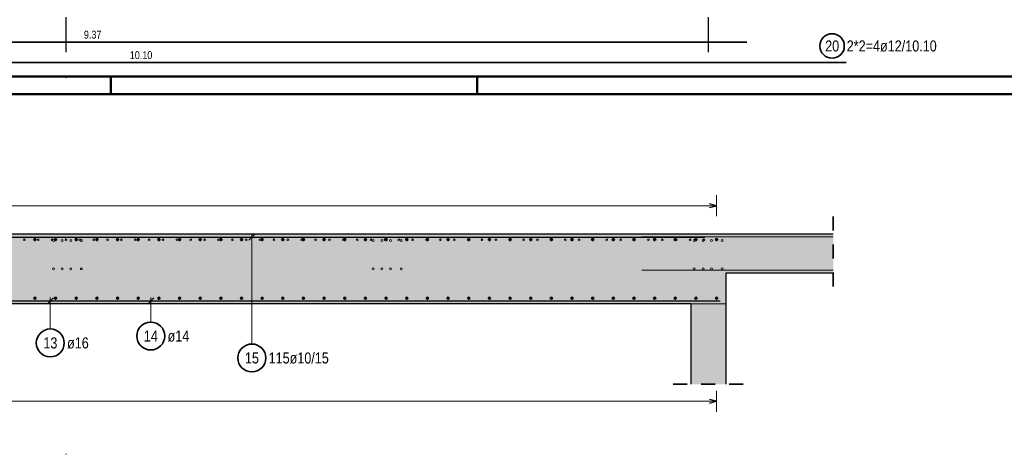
# Model space of a CAD drawing. Header units: millimetres. Extents: x -48 to 49.2, y -6.2 to 26.4.
# Tile 5 of 53: x 7.2 to 14.3, y -2.6 to 0.5. Entities that reach past the tile are written whole.
import ezdxf

# ---------------------------------------------------------------- set-up
doc = ezdxf.new("R2010")
doc.units = ezdxf.units.MM
doc.linetypes.add('DASHDOTX2', pattern=[2, 1, -0.5, 0, -0.5])
doc.linetypes.add('HIDDEN', pattern=[0.375, 0.25, -0.125])
for name, color, linetype, lineweight in [('Achsen', 7, 'Continuous', 20), ('Mattenbewehrung', 7, 'Continuous', 20), ('Schraffuren', 7, 'Continuous', 20)]:
    doc.layers.add(name, color=color, linetype=linetype, lineweight=lineweight)
doc.styles.add('Arial Narrow', font='ARIALN.TTF')

msp = doc.modelspace()

# ---------------------------------------------------------------- hatches: boundary and pattern name
at = {"layer": 'Schraffuren', "lineweight": 25, "true_color": 0xd7ffd7}
for points in [[(12.278771, -1.502478), (12.278771, -1.002478), (2.828379, -1.002478), (2.828379, -1.502478)], [(13.048889, -1.282478), (13.048889, -1.002478), (12.278771, -1.002478), (12.278771, -1.282478)], [(12.278771, -2.079057), (12.278771, -1.502478), (12.028771, -1.502478), (12.028771, -2.079057)]]:
    msp.add_hatch(color=254, dxfattribs=at).paths.add_polyline_path(points)

# ---------------------------------------------------------------- linework, layer by layer
at = {"color": 4, "linetype": 'Continuous', "lineweight": 50}
for p, q in [((0.5, 0.125), (43.625, 0.125)), ((0, 0), (43.75, 0))]:
    msp.add_line(p, q, dxfattribs=at)
at = {"color": 4, "linetype": 'Continuous', "lineweight": 50, "ltscale": 0.4}
for p, q in [((7.875, 0), (7.875, 0.125)), ((10.5, 0), (10.5, 0.125))]:
    msp.add_line(p, q, dxfattribs=at)
at = {"color": 2, "linetype": 'HIDDEN', "lineweight": 35, "ltscale": 0.25}
for p, q in [((13.048889, -0.877478), (13.048889, -1.407478)), ((12.403771, -2.079057), (11.903771, -2.079057))]:
    msp.add_line(p, q, dxfattribs=at)
at = {"color": 9, "linetype": 'Continuous', "lineweight": 0}
for p, q in [((13.048889, -1.022478), (11.678771, -1.022478)), ((13.048889, -1.262478), (11.678771, -1.262478)), ((12.238771, -1.482478), (2.868379, -1.482478)), ((12.028771, -1.502478), (12.278771, -1.502478))]:
    msp.add_line(p, q, dxfattribs=at)
at = {"color": 3, "linetype": 'Continuous', "lineweight": 25}
for p, q in [((7.463697, -1.460381), (7.419503, -1.504575)), ((8.183363, -1.460381), (8.139168, -1.504575)), ((12.238771, -1.482478), (2.868379, -1.482478))]:
    msp.add_line(p, q, dxfattribs=at)
at = {"color": 5, "linetype": 'Continuous', "lineweight": 18}
for p, q in [((7.4416, -1.682478), (7.4416, -1.457478)), ((8.161265, -1.633095), (8.161265, -1.457478))]:
    msp.add_line(p, q, dxfattribs=at)
at = {"color": 9, "linetype": 'Continuous', "lineweight": 0}
for centre, radius in [((7.553778, 0.117933), 0.00111), ((7.255584, -1.043478), 0.006), ((7.255584, -1.043478), 0.006), ((7.354914, -1.043478), 0.006), ((7.354914, -1.043478), 0.006), ((7.454245, -1.043478), 0.006), ((7.454245, -1.043478), 0.006), ((7.463812, -1.049478), 0.007), ((7.463812, -1.049478), 0.007), ((7.526812, -1.049478), 0.007), ((7.526812, -1.049478), 0.007), ((7.553575, -1.043478), 0.006), ((7.553575, -1.043478), 0.006), ((7.587812, -1.049478), 0.007), ((7.587812, -1.049478), 0.007), ((7.652906, -1.043478), 0.006), ((7.652906, -1.043478), 0.006), ((7.663811, -1.049478), 0.007), ((7.663811, -1.049478), 0.007), ((7.752236, -1.043478), 0.006), ((7.752236, -1.043478), 0.006), ((7.851566, -1.043478), 0.006), ((7.851566, -1.043478), 0.006), ((7.950897, -1.043478), 0.006), ((7.950897, -1.043478), 0.006), ((8.050227, -1.043478), 0.006), ((8.050227, -1.043478), 0.006), ((8.149557, -1.043478), 0.006), ((8.149557, -1.043478), 0.006), ((8.248888, -1.043478), 0.006), ((8.248888, -1.043478), 0.006), ((8.348218, -1.043478), 0.006), ((8.348218, -1.043478), 0.006), ((8.447548, -1.043478), 0.006), ((8.447548, -1.043478), 0.006), ((8.546879, -1.043478), 0.006), ((8.546879, -1.043478), 0.006), ((8.646209, -1.043478), 0.006), ((8.646209, -1.043478), 0.006), ((8.745539, -1.043478), 0.006), ((8.745539, -1.043478), 0.006), ((8.84487, -1.043478), 0.006), ((8.84487, -1.043478), 0.006), ((8.9442, -1.043478), 0.006), ((8.9442, -1.043478), 0.006), ((9.04353, -1.043478), 0.006), ((9.04353, -1.043478), 0.006), ((9.142861, -1.043478), 0.006), ((9.142861, -1.043478), 0.006), ((9.242191, -1.043478), 0.006), ((9.242191, -1.043478), 0.006), ((9.341521, -1.043478), 0.006), ((9.341521, -1.043478), 0.006), ((9.440852, -1.043478), 0.006), ((9.440852, -1.043478), 0.006), ((9.540182, -1.043478), 0.006), ((9.540182, -1.043478), 0.006), ((9.639512, -1.043478), 0.006), ((9.639512, -1.043478), 0.006), ((9.738843, -1.043478), 0.006), ((9.738843, -1.043478), 0.006), ((9.753821, -1.049478), 0.007), ((9.753821, -1.049478), 0.007), ((9.816821, -1.049478), 0.007), ((9.816821, -1.049478), 0.007), ((9.838173, -1.043478), 0.006), ((9.838173, -1.043478), 0.006), ((9.877821, -1.049478), 0.007), ((9.877821, -1.049478), 0.007), ((9.937503, -1.043478), 0.006), ((9.937503, -1.043478), 0.006), ((9.953821, -1.049478), 0.007), ((9.953821, -1.049478), 0.007), ((10.036834, -1.043478), 0.006), ((10.036834, -1.043478), 0.006), ((10.136164, -1.043478), 0.006), ((10.136164, -1.043478), 0.006), ((10.235495, -1.043478), 0.006), ((10.235495, -1.043478), 0.006), ((10.334825, -1.043478), 0.006), ((10.334825, -1.043478), 0.006), ((10.434155, -1.043478), 0.006), ((10.434155, -1.043478), 0.006), ((10.533486, -1.043478), 0.006), ((10.533486, -1.043478), 0.006), ((10.632816, -1.043478), 0.006), ((10.632816, -1.043478), 0.006), ((10.732146, -1.043478), 0.006), ((10.732146, -1.043478), 0.006), ((10.831477, -1.043478), 0.006), ((10.831477, -1.043478), 0.006), ((10.930807, -1.043478), 0.006), ((10.930807, -1.043478), 0.006), ((11.030137, -1.043478), 0.006), ((11.030137, -1.043478), 0.006), ((11.129468, -1.043478), 0.006), ((11.129468, -1.043478), 0.006), ((11.228798, -1.043478), 0.006), ((11.228798, -1.043478), 0.006), ((11.328128, -1.043478), 0.006), ((11.328128, -1.043478), 0.006), ((11.427459, -1.043478), 0.006), ((11.427459, -1.043478), 0.006), ((11.526789, -1.043478), 0.006), ((11.526789, -1.043478), 0.006), ((11.626119, -1.043478), 0.006), ((11.626119, -1.043478), 0.006), ((11.72545, -1.043478), 0.006), ((11.72545, -1.043478), 0.006), ((11.82478, -1.043478), 0.006), ((11.82478, -1.043478), 0.006), ((11.92411, -1.043478), 0.006), ((11.92411, -1.043478), 0.006), ((12.023441, -1.043478), 0.006), ((12.023441, -1.043478), 0.006), ((12.053819, -1.049478), 0.007), ((12.053819, -1.049478), 0.007), ((12.116819, -1.049478), 0.007), ((12.116819, -1.049478), 0.007), ((12.122771, -1.043478), 0.006), ((12.122771, -1.043478), 0.006), ((12.177819, -1.049478), 0.007), ((12.177819, -1.049478), 0.007), ((12.253819, -1.049478), 0.007), ((12.253819, -1.049478), 0.007), ((7.463812, -1.252138), 0.007), ((7.463812, -1.252138), 0.007), ((7.526812, -1.252138), 0.007), ((7.526812, -1.252138), 0.007), ((7.587812, -1.252138), 0.007), ((7.587812, -1.252138), 0.007), ((7.663811, -1.252138), 0.007), ((7.663811, -1.252138), 0.007), ((9.753821, -1.252138), 0.007), ((9.753821, -1.252138), 0.007), ((9.816821, -1.252138), 0.007), ((9.816821, -1.252138), 0.007), ((9.877821, -1.252138), 0.007), ((9.877821, -1.252138), 0.007), ((9.953821, -1.252138), 0.007), ((9.953821, -1.252138), 0.007), ((12.053819, -1.252138), 0.007), ((12.053819, -1.252138), 0.007), ((12.116819, -1.252138), 0.007), ((12.116819, -1.252138), 0.007), ((12.177819, -1.252138), 0.007), ((12.177819, -1.252138), 0.007), ((12.253819, -1.252138), 0.007), ((12.253819, -1.252138), 0.007), ((7.553778, -2.579057), 0.00111)]:
    msp.add_circle(centre, radius, dxfattribs=at)
at = {"color": 2, "linetype": 'Continuous', "lineweight": 35}
for centre in [(7.4416, -1.782478), (8.161265, -1.733095)]:
    msp.add_circle(centre, 0.1, dxfattribs=at)
at = {"layer": 'Achsen', "color": 3, "linetype": 'DASHDOTX2', "lineweight": 25, "ltscale": 0.25}
for p, q in [((7.553775, 19.150591), (7.553775, 0.225215)), ((12.153775, 19.150591), (12.153775, 0.225215))]:
    msp.add_line(p, q, dxfattribs=at)
at = {"layer": 'Mattenbewehrung', "color": 3, "linetype": 'Continuous', "lineweight": 25}
for p, q in [((12.278771, -1.002478), (2.828379, -1.002478)), ((13.048889, -1.002478), (12.278771, -1.002478)), ((13.048889, -1.282478), (12.278771, -1.282478)), ((12.278771, -1.282478), (12.278771, -1.502478)), ((12.028771, -1.502478), (3.078379, -1.502478)), ((12.028771, -1.502478), (12.028771, -2.079057)), ((12.278771, -1.502478), (12.278771, -2.079057))]:
    msp.add_line(p, q, dxfattribs=at)
at = {"layer": 'Schraffuren', "color": 2, "linetype": 'Continuous', "lineweight": 35}
for p, q in [((3.05894, 0.372157), (12.429332, 0.372157)), ((3.040558, 0.225348), (13.140558, 0.225348))]:
    msp.add_line(p, q, dxfattribs=at)
at = {"layer": 'Schraffuren', "color": 5, "linetype": 'Continuous', "lineweight": 18}
for p, q in [((12.213771, -0.875), (12.213771, -0.725)), ((2.893379, -0.8), (12.213771, -0.8)), ((8.885205, -1.790288), (8.885205, -1.000478)), ((12.213771, -2.275), (12.213771, -2.125)), ((12.213771, -2.2), (2.893379, -2.2))]:
    msp.add_line(p, q, dxfattribs=at)
at = {"layer": 'Schraffuren', "color": 3, "linetype": 'Continuous', "lineweight": 25}
for p, q in [((12.213771, -0.8), (12.163771, -0.786603)), ((12.163771, -0.813397), (12.213771, -0.8)), ((2.858379, -1.025478), (12.128771, -1.025478)), ((8.907303, -1.003381), (8.863108, -1.047575)), ((12.213771, -2.2), (12.163771, -2.186603)), ((12.163771, -2.213397), (12.213771, -2.2))]:
    msp.add_line(p, q, dxfattribs=at)
at = {"layer": 'Schraffuren', "color": 2, "linetype": 'Continuous', "lineweight": 35}
for centre, radius in [((13.040788, 0.344221), 0.0875), ((8.885205, -1.890288), 0.1)]:
    msp.add_circle(centre, radius, dxfattribs=at)
at = {"layer": 'Schraffuren', "color": 4, "linetype": 'Continuous', "lineweight": 50}
for centre, radius in [((7.331661, -1.042478), 0.005), ((7.331661, -1.042478), 0.005), ((7.331661, -1.042478), 0.0045), ((7.331661, -1.042478), 0.0035), ((7.331661, -1.042478), 0.0025), ((7.331661, -1.042478), 0.0015), ((7.331661, -1.042478), 0.0005), ((7.479603, -1.042478), 0.005), ((7.479603, -1.042478), 0.005), ((7.479603, -1.042478), 0.0045), ((7.479603, -1.042478), 0.0035), ((7.479603, -1.042478), 0.0025), ((7.479603, -1.042478), 0.0015), ((7.479603, -1.042478), 0.0005), ((7.627546, -1.042478), 0.005), ((7.627546, -1.042478), 0.005), ((7.627546, -1.042478), 0.0045), ((7.627546, -1.042478), 0.0035), ((7.627546, -1.042478), 0.0025), ((7.627546, -1.042478), 0.0015), ((7.627546, -1.042478), 0.0005), ((7.775489, -1.042478), 0.005), ((7.775489, -1.042478), 0.005), ((7.775489, -1.042478), 0.0045), ((7.775489, -1.042478), 0.0035), ((7.775489, -1.042478), 0.0025), ((7.775489, -1.042478), 0.0015), ((7.775489, -1.042478), 0.0005), ((7.923432, -1.042478), 0.005), ((7.923432, -1.042478), 0.005), ((7.923432, -1.042478), 0.0045), ((7.923432, -1.042478), 0.0035), ((7.923432, -1.042478), 0.0025), ((7.923432, -1.042478), 0.0015), ((7.923432, -1.042478), 0.0005), ((8.071374, -1.042478), 0.005), ((8.071374, -1.042478), 0.005), ((8.071374, -1.042478), 0.0045), ((8.071374, -1.042478), 0.0035), ((8.071374, -1.042478), 0.0025), ((8.071374, -1.042478), 0.0015), ((8.071374, -1.042478), 0.0005), ((8.219317, -1.042478), 0.005), ((8.219317, -1.042478), 0.005), ((8.219317, -1.042478), 0.0045), ((8.219317, -1.042478), 0.0035), ((8.219317, -1.042478), 0.0025), ((8.219317, -1.042478), 0.0015), ((8.219317, -1.042478), 0.0005), ((8.36726, -1.042478), 0.005), ((8.36726, -1.042478), 0.005), ((8.36726, -1.042478), 0.0045), ((8.36726, -1.042478), 0.0035), ((8.36726, -1.042478), 0.0025), ((8.36726, -1.042478), 0.0015), ((8.36726, -1.042478), 0.0005), ((8.515203, -1.042478), 0.005), ((8.515203, -1.042478), 0.005), ((8.515203, -1.042478), 0.0045), ((8.515203, -1.042478), 0.0035), ((8.515203, -1.042478), 0.0025), ((8.515203, -1.042478), 0.0015), ((8.515203, -1.042478), 0.0005), ((8.663145, -1.042478), 0.005), ((8.663145, -1.042478), 0.005), ((8.663145, -1.042478), 0.0045), ((8.663145, -1.042478), 0.0035), ((8.663145, -1.042478), 0.0025), ((8.663145, -1.042478), 0.0015), ((8.663145, -1.042478), 0.0005), ((8.811088, -1.042478), 0.005), ((8.811088, -1.042478), 0.005), ((8.811088, -1.042478), 0.0045), ((8.811088, -1.042478), 0.0035), ((8.811088, -1.042478), 0.0025), ((8.811088, -1.042478), 0.0015), ((8.811088, -1.042478), 0.0005), ((8.959031, -1.042478), 0.005), ((8.959031, -1.042478), 0.005), ((8.959031, -1.042478), 0.0045), ((8.959031, -1.042478), 0.0035), ((8.959031, -1.042478), 0.0025), ((8.959031, -1.042478), 0.0015), ((8.959031, -1.042478), 0.0005), ((9.106973, -1.042478), 0.005), ((9.106973, -1.042478), 0.005), ((9.106973, -1.042478), 0.0045), ((9.106973, -1.042478), 0.0035), ((9.106973, -1.042478), 0.0025), ((9.106973, -1.042478), 0.0015), ((9.106973, -1.042478), 0.0005), ((9.254916, -1.042478), 0.005), ((9.254916, -1.042478), 0.005), ((9.254916, -1.042478), 0.0045), ((9.254916, -1.042478), 0.0035), ((9.254916, -1.042478), 0.0025), ((9.254916, -1.042478), 0.0015), ((9.254916, -1.042478), 0.0005), ((9.402859, -1.042478), 0.005), ((9.402859, -1.042478), 0.005), ((9.402859, -1.042478), 0.0045), ((9.402859, -1.042478), 0.0035), ((9.402859, -1.042478), 0.0025), ((9.402859, -1.042478), 0.0015), ((9.402859, -1.042478), 0.0005), ((9.550802, -1.042478), 0.005), ((9.550802, -1.042478), 0.005), ((9.550802, -1.042478), 0.0045), ((9.550802, -1.042478), 0.0035), ((9.550802, -1.042478), 0.0025), ((9.550802, -1.042478), 0.0015), ((9.550802, -1.042478), 0.0005), ((9.698744, -1.042478), 0.005), ((9.698744, -1.042478), 0.005), ((9.698744, -1.042478), 0.0045), ((9.698744, -1.042478), 0.0035), ((9.698744, -1.042478), 0.0025), ((9.698744, -1.042478), 0.0015), ((9.698744, -1.042478), 0.0005), ((9.846687, -1.042478), 0.005), ((9.846687, -1.042478), 0.005), ((9.846687, -1.042478), 0.0045), ((9.846687, -1.042478), 0.0035), ((9.846687, -1.042478), 0.0025), ((9.846687, -1.042478), 0.0015), ((9.846687, -1.042478), 0.0005), ((9.99463, -1.042478), 0.005), ((9.99463, -1.042478), 0.005), ((9.99463, -1.042478), 0.0045), ((9.99463, -1.042478), 0.0035), ((9.99463, -1.042478), 0.0025), ((9.99463, -1.042478), 0.0015), ((9.99463, -1.042478), 0.0005), ((10.142573, -1.042478), 0.005), ((10.142573, -1.042478), 0.005), ((10.142573, -1.042478), 0.0045), ((10.142573, -1.042478), 0.0035), ((10.142573, -1.042478), 0.0025), ((10.142573, -1.042478), 0.0015), ((10.142573, -1.042478), 0.0005), ((10.290515, -1.042478), 0.005), ((10.290515, -1.042478), 0.005), ((10.290515, -1.042478), 0.0045), ((10.290515, -1.042478), 0.0035), ((10.290515, -1.042478), 0.0025), ((10.290515, -1.042478), 0.0015), ((10.290515, -1.042478), 0.0005), ((10.438458, -1.042478), 0.005), ((10.438458, -1.042478), 0.005), ((10.438458, -1.042478), 0.0045), ((10.438458, -1.042478), 0.0035), ((10.438458, -1.042478), 0.0025), ((10.438458, -1.042478), 0.0015), ((10.438458, -1.042478), 0.0005), ((10.586401, -1.042478), 0.005), ((10.586401, -1.042478), 0.005), ((10.586401, -1.042478), 0.0045), ((10.586401, -1.042478), 0.0035), ((10.586401, -1.042478), 0.0025), ((10.586401, -1.042478), 0.0015), ((10.586401, -1.042478), 0.0005), ((10.734343, -1.042478), 0.005), ((10.734343, -1.042478), 0.005), ((10.734343, -1.042478), 0.0045), ((10.734343, -1.042478), 0.0035), ((10.734343, -1.042478), 0.0025), ((10.734343, -1.042478), 0.0015), ((10.734343, -1.042478), 0.0005), ((10.882286, -1.042478), 0.005), ((10.882286, -1.042478), 0.005), ((10.882286, -1.042478), 0.0045), ((10.882286, -1.042478), 0.0035), ((10.882286, -1.042478), 0.0025), ((10.882286, -1.042478), 0.0015), ((10.882286, -1.042478), 0.0005), ((11.030229, -1.042478), 0.005), ((11.030229, -1.042478), 0.005), ((11.030229, -1.042478), 0.0045), ((11.030229, -1.042478), 0.0035), ((11.030229, -1.042478), 0.0025), ((11.030229, -1.042478), 0.0015), ((11.030229, -1.042478), 0.0005), ((11.178172, -1.042478), 0.005), ((11.178172, -1.042478), 0.005), ((11.178172, -1.042478), 0.0045), ((11.178172, -1.042478), 0.0035), ((11.178172, -1.042478), 0.0025), ((11.178172, -1.042478), 0.0015), ((11.178172, -1.042478), 0.0005), ((11.326114, -1.042478), 0.005), ((11.326114, -1.042478), 0.005), ((11.326114, -1.042478), 0.0045), ((11.326114, -1.042478), 0.0035), ((11.326114, -1.042478), 0.0025), ((11.326114, -1.042478), 0.0015), ((11.326114, -1.042478), 0.0005), ((11.474057, -1.042478), 0.005), ((11.474057, -1.042478), 0.005), ((11.474057, -1.042478), 0.0045), ((11.474057, -1.042478), 0.0035), ((11.474057, -1.042478), 0.0025), ((11.474057, -1.042478), 0.0015), ((11.474057, -1.042478), 0.0005), ((11.622, -1.042478), 0.005), ((11.622, -1.042478), 0.005), ((11.622, -1.042478), 0.0045), ((11.622, -1.042478), 0.0035), ((11.622, -1.042478), 0.0025), ((11.622, -1.042478), 0.0015), ((11.622, -1.042478), 0.0005), ((11.769943, -1.042478), 0.005), ((11.769943, -1.042478), 0.005), ((11.769943, -1.042478), 0.0045), ((11.769943, -1.042478), 0.0035), ((11.769943, -1.042478), 0.0025), ((11.769943, -1.042478), 0.0015), ((11.769943, -1.042478), 0.0005), ((11.917885, -1.042478), 0.005), ((11.917885, -1.042478), 0.005), ((11.917885, -1.042478), 0.0045), ((11.917885, -1.042478), 0.0035), ((11.917885, -1.042478), 0.0025), ((11.917885, -1.042478), 0.0015), ((11.917885, -1.042478), 0.0005), ((12.065828, -1.042478), 0.005), ((12.065828, -1.042478), 0.005), ((12.065828, -1.042478), 0.0045), ((12.065828, -1.042478), 0.0035), ((12.065828, -1.042478), 0.0025), ((12.065828, -1.042478), 0.0015), ((12.065828, -1.042478), 0.0005), ((12.213771, -1.042478), 0.005), ((12.213771, -1.042478), 0.005), ((12.213771, -1.042478), 0.0045), ((12.213771, -1.042478), 0.0035), ((12.213771, -1.042478), 0.0025), ((12.213771, -1.042478), 0.0015), ((12.213771, -1.042478), 0.0005), ((7.331661, -1.462478), 0.005), ((7.331661, -1.462478), 0.005), ((7.331661, -1.462478), 0.0045), ((7.331661, -1.462478), 0.0035), ((7.331661, -1.462478), 0.0025), ((7.331661, -1.462478), 0.0015), ((7.331661, -1.462478), 0.0005), ((7.479603, -1.462478), 0.005), ((7.479603, -1.462478), 0.005), ((7.479603, -1.462478), 0.0045), ((7.479603, -1.462478), 0.0035), ((7.479603, -1.462478), 0.0025), ((7.479603, -1.462478), 0.0015), ((7.479603, -1.462478), 0.0005), ((7.627546, -1.462478), 0.005), ((7.627546, -1.462478), 0.005), ((7.627546, -1.462478), 0.0045), ((7.627546, -1.462478), 0.0035), ((7.627546, -1.462478), 0.0025), ((7.627546, -1.462478), 0.0015), ((7.627546, -1.462478), 0.0005), ((7.775489, -1.462478), 0.005), ((7.775489, -1.462478), 0.005), ((7.775489, -1.462478), 0.0045), ((7.775489, -1.462478), 0.0035), ((7.775489, -1.462478), 0.0025), ((7.775489, -1.462478), 0.0015), ((7.775489, -1.462478), 0.0005), ((7.923432, -1.462478), 0.005), ((7.923432, -1.462478), 0.005), ((7.923432, -1.462478), 0.0045), ((7.923432, -1.462478), 0.0035), ((7.923432, -1.462478), 0.0025), ((7.923432, -1.462478), 0.0015), ((7.923432, -1.462478), 0.0005), ((8.071374, -1.462478), 0.005), ((8.071374, -1.462478), 0.005), ((8.071374, -1.462478), 0.0045), ((8.071374, -1.462478), 0.0035), ((8.071374, -1.462478), 0.0025), ((8.071374, -1.462478), 0.0015), ((8.071374, -1.462478), 0.0005), ((8.219317, -1.462478), 0.005), ((8.219317, -1.462478), 0.005), ((8.219317, -1.462478), 0.0045), ((8.219317, -1.462478), 0.0035), ((8.219317, -1.462478), 0.0025), ((8.219317, -1.462478), 0.0015), ((8.219317, -1.462478), 0.0005), ((8.36726, -1.462478), 0.005), ((8.36726, -1.462478), 0.005), ((8.36726, -1.462478), 0.0045), ((8.36726, -1.462478), 0.0035), ((8.36726, -1.462478), 0.0025), ((8.36726, -1.462478), 0.0015), ((8.36726, -1.462478), 0.0005), ((8.515203, -1.462478), 0.005), ((8.515203, -1.462478), 0.005), ((8.515203, -1.462478), 0.0045), ((8.515203, -1.462478), 0.0035), ((8.515203, -1.462478), 0.0025), ((8.515203, -1.462478), 0.0015), ((8.515203, -1.462478), 0.0005), ((8.663145, -1.462478), 0.005), ((8.663145, -1.462478), 0.005), ((8.663145, -1.462478), 0.0045), ((8.663145, -1.462478), 0.0035), ((8.663145, -1.462478), 0.0025), ((8.663145, -1.462478), 0.0015), ((8.663145, -1.462478), 0.0005), ((8.811088, -1.462478), 0.005), ((8.811088, -1.462478), 0.005), ((8.811088, -1.462478), 0.0045), ((8.811088, -1.462478), 0.0035), ((8.811088, -1.462478), 0.0025), ((8.811088, -1.462478), 0.0015), ((8.811088, -1.462478), 0.0005), ((8.959031, -1.462478), 0.005), ((8.959031, -1.462478), 0.005), ((8.959031, -1.462478), 0.0045), ((8.959031, -1.462478), 0.0035), ((8.959031, -1.462478), 0.0025), ((8.959031, -1.462478), 0.0015), ((8.959031, -1.462478), 0.0005), ((9.106973, -1.462478), 0.005), ((9.106973, -1.462478), 0.005), ((9.106973, -1.462478), 0.0045), ((9.106973, -1.462478), 0.0035), ((9.106973, -1.462478), 0.0025), ((9.106973, -1.462478), 0.0015), ((9.106973, -1.462478), 0.0005), ((9.254916, -1.462478), 0.005), ((9.254916, -1.462478), 0.005), ((9.254916, -1.462478), 0.0045), ((9.254916, -1.462478), 0.0035), ((9.254916, -1.462478), 0.0025), ((9.254916, -1.462478), 0.0015), ((9.254916, -1.462478), 0.0005), ((9.402859, -1.462478), 0.005), ((9.402859, -1.462478), 0.005), ((9.402859, -1.462478), 0.0045), ((9.402859, -1.462478), 0.0035), ((9.402859, -1.462478), 0.0025), ((9.402859, -1.462478), 0.0015), ((9.402859, -1.462478), 0.0005), ((9.550802, -1.462478), 0.005), ((9.550802, -1.462478), 0.005), ((9.550802, -1.462478), 0.0045), ((9.550802, -1.462478), 0.0035), ((9.550802, -1.462478), 0.0025), ((9.550802, -1.462478), 0.0015), ((9.550802, -1.462478), 0.0005), ((9.698744, -1.462478), 0.005), ((9.698744, -1.462478), 0.005), ((9.698744, -1.462478), 0.0045), ((9.698744, -1.462478), 0.0035), ((9.698744, -1.462478), 0.0025), ((9.698744, -1.462478), 0.0015), ((9.698744, -1.462478), 0.0005), ((9.846687, -1.462478), 0.005), ((9.846687, -1.462478), 0.005), ((9.846687, -1.462478), 0.0045), ((9.846687, -1.462478), 0.0035), ((9.846687, -1.462478), 0.0025), ((9.846687, -1.462478), 0.0015), ((9.846687, -1.462478), 0.0005), ((9.99463, -1.462478), 0.005), ((9.99463, -1.462478), 0.005), ((9.99463, -1.462478), 0.0045), ((9.99463, -1.462478), 0.0035), ((9.99463, -1.462478), 0.0025), ((9.99463, -1.462478), 0.0015), ((9.99463, -1.462478), 0.0005), ((10.142573, -1.462478), 0.005), ((10.142573, -1.462478), 0.005), ((10.142573, -1.462478), 0.0045), ((10.142573, -1.462478), 0.0035), ((10.142573, -1.462478), 0.0025), ((10.142573, -1.462478), 0.0015), ((10.142573, -1.462478), 0.0005), ((10.290515, -1.462478), 0.005), ((10.290515, -1.462478), 0.005), ((10.290515, -1.462478), 0.0045), ((10.290515, -1.462478), 0.0035), ((10.290515, -1.462478), 0.0025), ((10.290515, -1.462478), 0.0015), ((10.290515, -1.462478), 0.0005), ((10.438458, -1.462478), 0.005), ((10.438458, -1.462478), 0.005), ((10.438458, -1.462478), 0.0045), ((10.438458, -1.462478), 0.0035), ((10.438458, -1.462478), 0.0025), ((10.438458, -1.462478), 0.0015), ((10.438458, -1.462478), 0.0005), ((10.586401, -1.462478), 0.005), ((10.586401, -1.462478), 0.005), ((10.586401, -1.462478), 0.0045), ((10.586401, -1.462478), 0.0035), ((10.586401, -1.462478), 0.0025), ((10.586401, -1.462478), 0.0015), ((10.586401, -1.462478), 0.0005), ((10.734343, -1.462478), 0.005), ((10.734343, -1.462478), 0.005), ((10.734343, -1.462478), 0.0045), ((10.734343, -1.462478), 0.0035), ((10.734343, -1.462478), 0.0025), ((10.734343, -1.462478), 0.0015), ((10.734343, -1.462478), 0.0005), ((10.882286, -1.462478), 0.005), ((10.882286, -1.462478), 0.005), ((10.882286, -1.462478), 0.0045), ((10.882286, -1.462478), 0.0035), ((10.882286, -1.462478), 0.0025), ((10.882286, -1.462478), 0.0015), ((10.882286, -1.462478), 0.0005), ((11.030229, -1.462478), 0.005), ((11.030229, -1.462478), 0.005), ((11.030229, -1.462478), 0.0045), ((11.030229, -1.462478), 0.0035), ((11.030229, -1.462478), 0.0025), ((11.030229, -1.462478), 0.0015), ((11.030229, -1.462478), 0.0005), ((11.178172, -1.462478), 0.005), ((11.178172, -1.462478), 0.005), ((11.178172, -1.462478), 0.0045), ((11.178172, -1.462478), 0.0035), ((11.178172, -1.462478), 0.0025), ((11.178172, -1.462478), 0.0015), ((11.178172, -1.462478), 0.0005), ((11.326114, -1.462478), 0.005), ((11.326114, -1.462478), 0.005), ((11.326114, -1.462478), 0.0045), ((11.326114, -1.462478), 0.0035), ((11.326114, -1.462478), 0.0025), ((11.326114, -1.462478), 0.0015), ((11.326114, -1.462478), 0.0005), ((11.474057, -1.462478), 0.005), ((11.474057, -1.462478), 0.005), ((11.474057, -1.462478), 0.0045), ((11.474057, -1.462478), 0.0035), ((11.474057, -1.462478), 0.0025), ((11.474057, -1.462478), 0.0015), ((11.474057, -1.462478), 0.0005), ((11.622, -1.462478), 0.005), ((11.622, -1.462478), 0.005), ((11.622, -1.462478), 0.0045), ((11.622, -1.462478), 0.0035), ((11.622, -1.462478), 0.0025), ((11.622, -1.462478), 0.0015), ((11.622, -1.462478), 0.0005), ((11.769943, -1.462478), 0.005), ((11.769943, -1.462478), 0.005), ((11.769943, -1.462478), 0.0045), ((11.769943, -1.462478), 0.0035), ((11.769943, -1.462478), 0.0025), ((11.769943, -1.462478), 0.0015), ((11.769943, -1.462478), 0.0005), ((11.917885, -1.462478), 0.005), ((11.917885, -1.462478), 0.005), ((11.917885, -1.462478), 0.0045), ((11.917885, -1.462478), 0.0035), ((11.917885, -1.462478), 0.0025), ((11.917885, -1.462478), 0.0015), ((11.917885, -1.462478), 0.0005), ((12.065828, -1.462478), 0.005), ((12.065828, -1.462478), 0.005), ((12.065828, -1.462478), 0.0045), ((12.065828, -1.462478), 0.0035), ((12.065828, -1.462478), 0.0025), ((12.065828, -1.462478), 0.0015), ((12.065828, -1.462478), 0.0005), ((12.213771, -1.462478), 0.005), ((12.213771, -1.462478), 0.005), ((12.213771, -1.462478), 0.0045), ((12.213771, -1.462478), 0.0035), ((12.213771, -1.462478), 0.0025), ((12.213771, -1.462478), 0.0015), ((12.213771, -1.462478), 0.0005)]:
    msp.add_circle(centre, radius, dxfattribs=at)

# ---------------------------------------------------------------- texts
at = {"color": 2, "lineweight": 35, "char_height": 0.07875, "attachment_point": 1, "line_spacing_factor": 0.9, "style": 'Arial Narrow'}
for s, insert in [('13', (7.391987, -1.743103)), ('ø16', (7.5616, -1.743103)), ('14', (8.111653, -1.69372)), ('ø14', (8.281265, -1.69372))]:
    msp.add_mtext(s, dxfattribs=dict(at, insert=insert))
at = {"layer": 'Schraffuren', "color": 3, "lineweight": 25, "char_height": 0.05625, "attachment_point": 1, "line_spacing_factor": 0.9, "style": 'Arial Narrow'}
for s, insert in [('9.37', (7.682261, 0.453407)), ('10.10', (8.010964, 0.306598))]:
    msp.add_mtext(s, dxfattribs=dict(at, insert=insert))
at = {"layer": 'Schraffuren', "color": 2, "lineweight": 35, "char_height": 0.07875, "attachment_point": 1, "line_spacing_factor": 0.9, "style": 'Arial Narrow'}
for s, insert in [('20', (12.991175, 0.383596)), ('2*2=4ø12/10.10', (13.145788, 0.383596)), ('15', (8.835593, -1.850913)), ('115ø10/15', (9.005205, -1.850913))]:
    msp.add_mtext(s, dxfattribs=dict(at, insert=insert))

doc.saveas('drawing.dxf')
